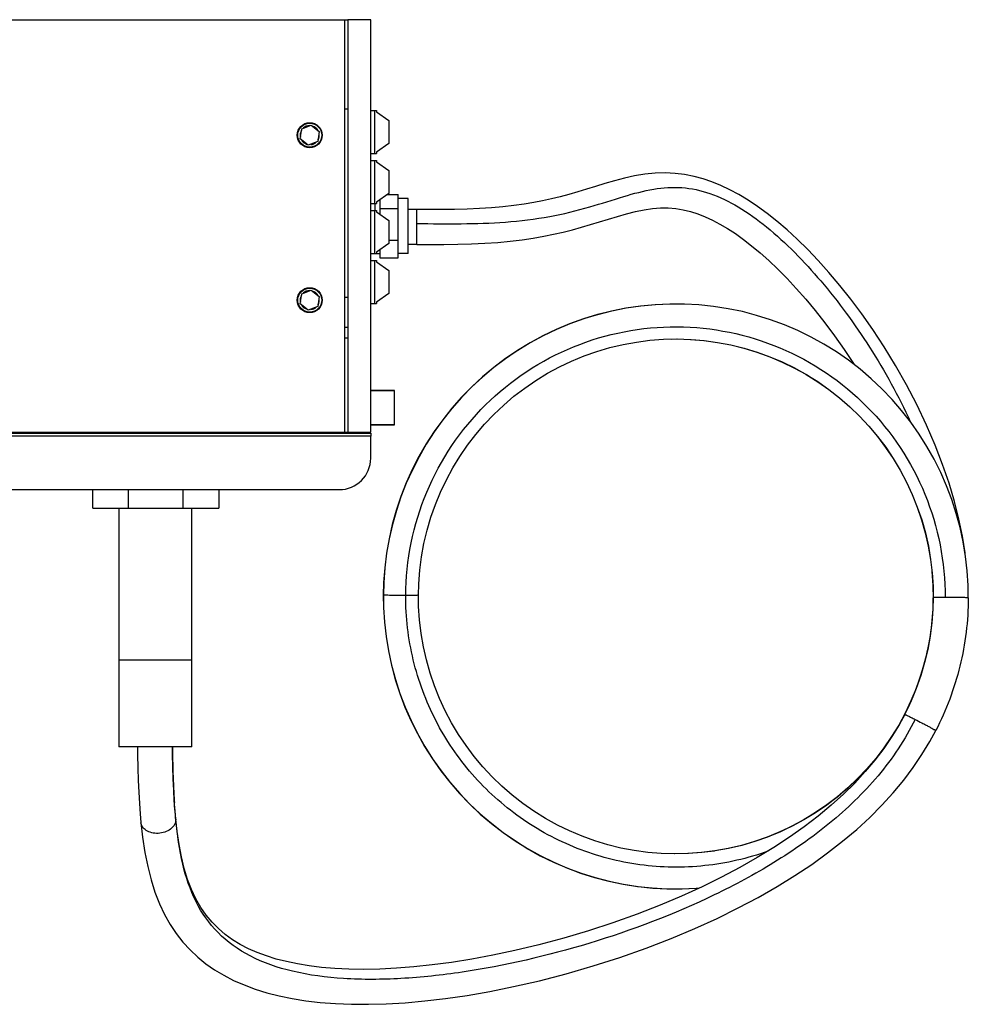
# Model space of a CAD drawing. Header units: millimetres. Extents: x 255 to 2152, y 1212 to 2197.
# Tile 2 of 2: x 1204 to 2152, y 1212 to 2197. Entities that reach past the tile are written whole.
import ezdxf

# ---------------------------------------------------------------- set-up
doc = ezdxf.new("R2010")
doc.units = ezdxf.units.MM
doc.header["$LTSCALE"] = 221.156242
for name, color, linetype in [('00_COMPONENTS_11', 7, 'CONTINUOUS'), ('00_COMPONENTS_16', 7, 'CONTINUOUS'), ('00_COMPONENTS_4', 7, 'CONTINUOUS'), ('00_COMPONENTS_6', 7, 'CONTINUOUS'), ('00_COMPONENTS_7', 7, 'CONTINUOUS')]:
    doc.layers.add(name, color=color, linetype=linetype)

msp = doc.modelspace()

# ---------------------------------------------------------------- linework, layer by layer
at = {"layer": '00_COMPONENTS_11', "color": 7, "linetype": 'Continuous'}
for p, q in [((1600.92, 2007.26), (1592.23, 2007.3)), ((1600.75, 1972.26), (1592.23, 1972.3)), ((1854.1, 1912.66), (1839.46, 1912.01)), ((1860.53, 1912.63), (1854.1, 1912.67)), ((1860.31, 1912.63), (1854.1, 1912.66)), ((1855.28, 1877.6), (1861.26, 1877.72)), ((1861.13, 1877.72), (1861.25, 1877.72)), ((1861.25, 1877.72), (1874.8, 1877.29)), ((2117.49, 1618.96), (2117.49, 1618.95)), ((2117.49, 1618.95), (2117.49, 1618.95)), ((2119.96, 1486.15), (2119.96, 1486.15)), ((2119.96, 1486.15), (2119.96, 1486.15)), ((1324.91, 1394.18), (1324.91, 1394.22)), ((1359.79, 1396.77), (1359.71, 1397.56)), ((1359.79, 1396.77), (1359.72, 1397.58)), ((1359.75, 1397.58), (1359.75, 1397.53)), ((1359.75, 1397.53), (1359.79, 1396.77)), ((1871.97, 1363.01), (1858.68, 1362.73)), ((1872.04, 1363.02), (1858.7, 1362.73)), ((1885.5, 1364.01), (1871.97, 1363.01)), ((1885.56, 1364.02), (1872.04, 1363.02)), ((1898.58, 1365.66), (1885.5, 1364.01)), ((1912.29, 1368.12), (1898.95, 1365.71))]:
    msp.add_line(p, q, dxfattribs=at)
for points in [[(2149.41, 1662.25), (2149.24, 1663.81), (2146.58, 1680.47), (2143.05, 1697.56), (2138.61, 1715.24), (2133.21, 1733.52), (2126.82, 1752.29), (2119.41, 1771.56), (2110.79, 1791.64), (2101.05, 1812.11), (2090.68, 1831.99), (2079.78, 1851.2), (2068.38, 1869.81), (2056.96, 1887.15), (2045.84, 1902.96), (2034.88, 1917.59), (2023.98, 1931.29), (2013.12, 1944.15), (2002.4, 1956.1), (1991.81, 1967.2), (1981.39, 1977.43), (1971.16, 1986.82), (1961.11, 1995.42), (1951.28, 2003.21), (1941.69, 2010.22), (1932.25, 2016.52), (1923.01, 2022.1), (1913.97, 2026.98), (1904.96, 2031.25), (1896.04, 2034.88), (1887.2, 2037.89), (1878.12, 2040.34), (1868.75, 2042.19), (1859.19, 2043.37), (1849.4, 2043.83), (1839.25, 2043.54), (1828.87, 2042.5), (1818.69, 2040.8), (1808.65, 2038.57), (1798.64, 2035.92), (1788.96, 2033.09), (1779.72, 2030.27), (1770.72, 2027.49), (1761.81, 2024.81), (1753.01, 2022.29), (1744.29, 2019.97), (1735.46, 2017.82), (1726.68, 2015.9), (1717.85, 2014.19), (1708.38, 2012.61), (1698.03, 2011.16), (1687.04, 2009.92), (1675.56, 2008.92), (1663.58, 2008.17), (1651.15, 2007.66), (1638.45, 2007.36), (1625.55, 2007.22), (1612.39, 2007.21), (1600.92, 2007.26)], [(1600.75, 1972.26), (1613.29, 1972.21), (1627.74, 1972.24), (1641.85, 1972.41), (1655.62, 1972.79), (1669.01, 1973.42), (1681.93, 1974.32), (1694.31, 1975.49), (1706.14, 1976.93), (1717.38, 1978.6), (1727.82, 1980.44), (1737.61, 1982.43), (1747.19, 1984.63), (1756.57, 1987), (1765.65, 1989.49), (1774.69, 1992.12), (1783.67, 1994.85), (1792.54, 1997.59), (1801.43, 2000.29), (1810.49, 2002.89), (1819.52, 2005.18), (1828.17, 2006.96), (1836.44, 2008.17), (1844.51, 2008.77), (1852.31, 2008.75), (1859.83, 2008.12), (1867.21, 2006.91), (1874.56, 2005.13), (1881.88, 2002.8), (1889.17, 1999.95), (1896.58, 1996.55), (1904.07, 1992.6), (1911.64, 1988.14), (1919.45, 1983.05), (1927.5, 1977.31), (1935.74, 1970.94), (1944.24, 1963.86), (1953.01, 1956.05), (1961.99, 1947.5), (1971.15, 1938.23), (1980.44, 1928.25), (1989.84, 1917.55), (1999.37, 1906.09), (2008.93, 1893.93), (2018.53, 1881), (2028.29, 1867.08), (2038.21, 1852.04)], [(1854.1, 1912.67), (1839.45, 1912.01), (1824.85, 1910.62), (1810.35, 1908.51), (1795.96, 1905.67), (1781.74, 1902.11), (1767.71, 1897.84), (1753.92, 1892.88), (1740.38, 1887.23), (1727.15, 1880.91), (1714.25, 1873.93), (1701.72, 1866.32), (1689.59, 1858.09), (1677.88, 1849.26), (1666.63, 1839.85), (1655.87, 1829.9), (1645.62, 1819.42), (1635.91, 1808.44), (1626.76, 1796.98), (1618.2, 1785.09), (1610.24, 1772.78), (1602.92, 1760.09), (1596.23, 1747.05), (1590.22, 1733.69), (1584.87, 1720.06), (1580.22, 1706.17), (1576.26, 1692.07), (1573.03, 1677.79), (1570.51, 1663.37), (1568.71, 1648.84), (1567.64, 1634.25), (1567.3, 1621.67)], [(1839.46, 1912.01), (1824.88, 1910.62), (1810.38, 1908.5), (1796.01, 1905.66), (1781.79, 1902.1), (1767.78, 1897.84), (1753.99, 1892.87), (1740.46, 1887.23), (1727.24, 1880.91), (1714.35, 1873.94), (1701.82, 1866.33), (1689.7, 1858.1), (1677.99, 1849.28), (1666.75, 1839.88), (1655.98, 1829.93), (1645.74, 1819.46), (1636.03, 1808.48), (1626.88, 1797.03), (1618.31, 1785.14), (1610.36, 1772.84), (1603.02, 1760.15), (1596.34, 1747.11), (1590.32, 1733.75), (1584.97, 1720.11), (1580.31, 1706.22), (1576.35, 1692.11), (1573.11, 1677.83), (1570.59, 1663.4), (1568.79, 1648.86), (1567.72, 1634.26), (1567.38, 1621.67)], [(2152.49, 1618.78), (2152.29, 1631.17), (2151.37, 1645.77), (2149.73, 1660.31), (2147.36, 1674.76), (2144.27, 1689.08), (2140.47, 1703.22), (2135.96, 1717.16), (2130.75, 1730.86), (2124.87, 1744.29), (2118.32, 1757.41), (2111.12, 1770.18), (2103.29, 1782.58), (2094.84, 1794.57), (2085.8, 1806.13), (2076.2, 1817.22), (2066.04, 1827.82), (2055.37, 1837.89), (2044.2, 1847.42), (2032.57, 1856.38), (2020.51, 1864.74), (2008.04, 1872.48), (1995.19, 1879.59), (1982, 1886.05), (1968.51, 1891.84), (1954.75, 1896.94), (1940.75, 1901.35), (1926.55, 1905.05), (1912.18, 1908.02), (1897.68, 1910.28), (1883.1, 1911.81), (1868.45, 1912.6), (1853.79, 1912.66), (1839.15, 1911.98), (1824.56, 1910.57), (1810.07, 1908.43), (1795.7, 1905.58), (1781.5, 1902), (1767.49, 1897.72), (1753.72, 1892.74), (1740.21, 1887.08), (1727.01, 1880.76), (1714.14, 1873.78), (1701.63, 1866.16), (1689.53, 1857.93), (1677.84, 1849.1), (1666.62, 1839.7), (1655.88, 1829.76), (1645.65, 1819.28), (1635.96, 1808.31), (1626.83, 1796.87), (1618.29, 1784.99), (1610.34, 1772.69), (1603.03, 1760.01), (1596.36, 1746.99), (1590.35, 1733.64), (1585.01, 1720.01), (1580.36, 1706.14), (1576.42, 1692.05), (1573.18, 1677.78), (1570.66, 1663.36), (1568.86, 1648.84), (1567.79, 1634.24), (1567.46, 1621.67)], [(1602.46, 1621.5), (1602.77, 1632.98), (1603.8, 1646.48), (1605.53, 1659.9), (1607.97, 1673.21), (1611.1, 1686.38), (1614.92, 1699.37), (1619.42, 1712.13), (1624.58, 1724.65), (1630.4, 1736.87), (1636.84, 1748.78), (1643.91, 1760.32), (1651.57, 1771.49), (1659.81, 1782.23), (1668.6, 1792.53), (1677.92, 1802.35), (1687.75, 1811.66), (1698.05, 1820.45), (1708.81, 1828.69), (1719.97, 1836.35), (1731.53, 1843.41), (1743.44, 1849.85), (1755.68, 1855.66), (1768.2, 1860.81), (1780.98, 1865.31), (1793.98, 1869.13), (1807.16, 1872.25), (1820.49, 1874.68), (1833.93, 1876.4), (1847.45, 1877.42), (1861.01, 1877.72), (1874.56, 1877.31), (1888.08, 1876.19), (1901.52, 1874.35), (1914.85, 1871.81), (1928.04, 1868.57), (1941.03, 1864.64), (1953.8, 1860.02), (1966.31, 1854.74), (1978.52, 1848.81), (1990.41, 1842.25), (2001.93, 1835.07), (2013.06, 1827.29), (2023.76, 1818.93), (2034, 1810.02), (2043.77, 1800.59), (2053.01, 1790.65), (2061.72, 1780.25), (2069.87, 1769.4), (2077.44, 1758.14), (2084.4, 1746.5), (2090.74, 1734.51), (2096.43, 1722.2), (2101.47, 1709.62), (2105.84, 1696.79), (2109.53, 1683.75), (2112.53, 1670.54), (2114.82, 1657.2), (2116.41, 1643.76), (2117.3, 1630.25), (2117.49, 1618.95)], [(1861.26, 1877.72), (1874.81, 1877.29), (1888.32, 1876.14), (1901.76, 1874.28), (1915.07, 1871.73), (1928.24, 1868.47), (1941.21, 1864.52), (1953.95, 1859.9), (1966.44, 1854.61), (1978.63, 1848.68), (1990.49, 1842.11), (2001.99, 1834.92), (2013.09, 1827.14), (2023.76, 1818.79), (2033.99, 1809.89), (2043.73, 1800.47), (2052.95, 1790.54), (2061.64, 1780.15), (2069.78, 1769.31), (2077.33, 1758.06), (2084.28, 1746.44), (2090.61, 1734.46), (2096.29, 1722.17), (2101.33, 1709.59), (2105.69, 1696.77), (2109.38, 1683.75), (2112.37, 1670.54), (2114.67, 1657.2), (2116.26, 1643.76), (2117.14, 1630.25), (2117.34, 1618.95)], [(1875.62, 1877.22), (1888.3, 1876.15), (1901.73, 1874.3), (1915.04, 1871.75), (1928.19, 1868.5), (1941.16, 1864.57), (1953.91, 1859.95), (1966.39, 1854.67), (1978.58, 1848.74), (1990.45, 1842.18), (2001.95, 1835), (2013.05, 1827.23), (2023.74, 1818.88), (2033.97, 1809.99), (2043.71, 1800.56), (2052.95, 1790.64), (2061.65, 1780.24), (2069.79, 1769.41), (2077.35, 1758.15), (2084.31, 1746.52), (2090.65, 1734.54), (2096.34, 1722.24), (2101.38, 1709.66), (2105.75, 1696.83), (2109.44, 1683.79), (2112.44, 1670.58), (2114.74, 1657.23), (2116.33, 1643.78), (2117.22, 1630.26), (2117.41, 1618.95)], [(2116.1, 1645.12), (2117.04, 1631.12), (2117.26, 1618.95)], [(1567.3, 1621.67), (1567.51, 1609.27), (1568.42, 1594.67), (1570.06, 1580.13), (1572.43, 1565.69), (1575.52, 1551.37), (1579.32, 1537.24), (1583.82, 1523.3), (1589.02, 1509.61), (1594.9, 1496.19), (1601.44, 1483.08), (1608.63, 1470.31), (1616.45, 1457.92), (1624.89, 1445.94), (1633.91, 1434.39), (1643.51, 1423.31), (1653.64, 1412.72), (1664.3, 1402.65), (1675.45, 1393.13), (1687.06, 1384.17), (1699.11, 1375.81), (1711.56, 1368.07), (1724.38, 1360.95), (1737.54, 1354.5), (1751.01, 1348.7), (1764.76, 1343.59), (1778.74, 1339.18), (1792.92, 1335.47), (1807.27, 1332.48), (1821.76, 1330.21), (1836.34, 1328.67), (1850.98, 1327.86)], [(1567.38, 1621.67), (1567.59, 1609.27), (1568.5, 1594.67), (1570.14, 1580.12), (1572.51, 1565.68), (1575.6, 1551.37), (1579.4, 1537.23), (1583.9, 1523.3), (1589.1, 1509.61), (1594.97, 1496.2), (1601.51, 1483.09), (1608.7, 1470.33), (1616.52, 1457.95), (1624.95, 1445.97), (1633.96, 1434.43), (1643.55, 1423.35), (1653.68, 1412.76), (1664.33, 1402.7), (1675.47, 1393.18), (1687.07, 1384.23), (1699.11, 1375.86), (1711.55, 1368.12), (1724.36, 1361.01), (1737.52, 1354.55), (1750.98, 1348.75), (1764.72, 1343.63), (1778.7, 1339.21), (1792.88, 1335.5), (1807.23, 1332.5), (1821.71, 1330.23)], [(1567.46, 1621.67), (1567.66, 1609.28), (1568.58, 1594.68), (1570.22, 1580.14), (1572.59, 1565.69), (1575.67, 1551.37), (1579.48, 1537.23), (1583.99, 1523.29), (1589.19, 1509.59), (1595.07, 1496.16), (1601.61, 1483.04), (1608.82, 1470.27), (1616.65, 1457.87), (1625.09, 1445.88), (1634.13, 1434.32), (1643.73, 1423.23), (1653.89, 1412.63), (1664.56, 1402.56), (1675.73, 1393.03), (1687.35, 1384.07), (1699.42, 1375.71), (1711.89, 1367.97), (1724.73, 1360.86), (1737.92, 1354.4), (1751.41, 1348.61), (1765.17, 1343.51), (1779.17, 1339.1), (1793.37, 1335.41), (1807.73, 1332.43), (1822.23, 1330.17), (1836.82, 1328.64), (1851.46, 1327.85), (1866.12, 1327.79), (1880.76, 1328.47), (1883.68, 1328.75)], [(2089.49, 1503.58), (2083.04, 1491.67), (2075.98, 1480.12), (2068.31, 1468.96), (2060.08, 1458.22), (2051.29, 1447.92), (2041.97, 1438.1), (2032.14, 1428.79), (2021.84, 1420), (2011.09, 1411.76), (1999.92, 1404.1), (1988.37, 1397.04), (1976.46, 1390.6), (1964.22, 1384.79), (1951.7, 1379.63), (1938.92, 1375.14), (1925.93, 1371.32), (1912.74, 1368.2), (1899.42, 1365.77), (1885.97, 1364.05), (1872.46, 1363.03), (1858.9, 1362.72), (1845.35, 1363.14), (1831.83, 1364.26), (1818.39, 1366.1), (1805.06, 1368.64), (1791.88, 1371.88), (1778.89, 1375.81), (1766.12, 1380.43), (1753.61, 1385.71), (1741.4, 1391.64), (1729.51, 1398.2), (1717.99, 1405.38), (1706.87, 1413.16), (1696.17, 1421.52), (1685.92, 1430.43), (1676.16, 1439.86), (1666.91, 1449.8), (1658.21, 1460.2), (1650.06, 1471.05), (1642.49, 1482.31), (1635.53, 1493.95), (1629.2, 1505.94), (1623.5, 1518.25), (1618.47, 1530.83), (1614.1, 1543.66), (1610.41, 1556.7), (1607.42, 1569.91), (1605.12, 1583.25), (1603.53, 1596.69), (1602.65, 1610.2), (1602.46, 1621.5)], [(2117.26, 1618.95), (2116.94, 1607.47), (2115.92, 1593.98), (2114.18, 1580.55), (2111.75, 1567.24), (2108.62, 1554.06), (2104.8, 1541.08), (2100.3, 1528.3), (2095.13, 1515.79), (2089.32, 1503.55)], [(2117.34, 1618.95), (2117.02, 1607.47), (2116, 1593.97), (2114.26, 1580.55), (2111.83, 1567.23), (2108.69, 1554.05), (2104.87, 1541.06), (2100.37, 1528.28), (2095.2, 1515.76), (2089.38, 1503.52)], [(2117.41, 1618.95), (2117.1, 1607.47), (2116.07, 1593.97), (2114.34, 1580.55), (2111.91, 1567.24), (2108.78, 1554.07), (2104.96, 1541.08), (2100.46, 1528.32), (2095.3, 1515.8), (2089.49, 1503.58)], [(2088.85, 1502.19), (2083.29, 1491.98), (2076.03, 1480.09), (2067.96, 1468.29), (2059.09, 1456.61), (2049.4, 1445.07), (2038.87, 1433.66), (2027.49, 1422.43), (2015.29, 1411.4), (2002.21, 1400.53), (1988.29, 1389.85), (1973.54, 1379.39), (1957.88, 1369.09), (1941.37, 1359), (1923.99, 1349.13), (1905.59, 1339.41), (1886.14, 1329.87), (1865.69, 1320.56), (1844.11, 1311.46), (1821.14, 1302.51), (1797.08, 1293.9), (1772.7, 1285.91), (1747.89, 1278.53), (1722.88, 1271.82), (1698.98, 1266.1), (1676.78, 1261.41), (1655.78, 1257.51), (1635.63, 1254.3), (1616.32, 1251.73), (1597.94, 1249.79), (1580.4, 1248.42), (1563.69, 1247.6), (1547.85, 1247.31), (1532.85, 1247.52), (1518.74, 1248.18), (1505.51, 1249.29), (1493.03, 1250.81), (1481.36, 1252.72), (1470.46, 1254.99), (1460.12, 1257.65), (1450.35, 1260.69), (1441.19, 1264.1), (1432.49, 1267.94), (1424.27, 1272.22), (1416.56, 1276.94), (1409.26, 1282.19), (1402.39, 1288.02), (1396, 1294.44), (1390.09, 1301.52), (1384.66, 1309.31), (1379.75, 1317.84), (1375.37, 1327.11), (1371.51, 1337.18), (1368.18, 1348.06), (1365.37, 1359.68), (1363.03, 1372.03), (1361.13, 1385.15), (1359.75, 1397.53)], [(2089.32, 1503.55), (2082.87, 1491.64), (2075.79, 1480.09), (2068.12, 1468.92), (2059.88, 1458.17), (2051.08, 1447.87), (2041.75, 1438.04), (2031.91, 1428.72), (2021.6, 1419.93), (2010.83, 1411.69), (1999.65, 1404.03), (1988.08, 1396.97), (1976.15, 1390.52), (1963.9, 1384.72), (1951.36, 1379.56), (1938.56, 1375.07), (1925.55, 1371.27), (1912.35, 1368.15), (1899.01, 1365.73), (1885.56, 1364.02)], [(2089.38, 1503.52), (2082.92, 1491.6), (2075.84, 1480.04), (2068.17, 1468.87), (2059.91, 1458.12), (2051.1, 1447.81), (2041.76, 1437.98), (2031.92, 1428.66), (2021.59, 1419.86), (2010.82, 1411.63), (1999.63, 1403.96), (1988.05, 1396.9), (1976.11, 1390.46), (1963.85, 1384.66), (1951.31, 1379.51), (1938.51, 1375.03), (1925.49, 1371.23), (1912.29, 1368.12)], [(1324.91, 1394.22), (1326.57, 1379.5), (1328.86, 1364.26), (1331.66, 1350.04), (1335.01, 1336.79), (1338.92, 1324.46), (1343.42, 1312.93), (1348.49, 1302.2), (1354.11, 1292.24), (1360.28, 1283.01), (1366.96, 1274.52), (1374.1, 1266.73), (1381.77, 1259.53), (1389.91, 1252.93), (1398.52, 1246.92), (1407.74, 1241.36), (1417.6, 1236.27), (1428.06, 1231.66), (1439.15, 1227.53), (1450.85, 1223.9), (1463.16, 1220.75), (1476.18, 1218.08), (1489.89, 1215.91), (1504.29, 1214.24), (1519.52, 1213.07), (1535.59, 1212.43), (1552.45, 1212.34), (1570.28, 1212.83), (1589.07, 1213.93), (1608.8, 1215.68), (1629.55, 1218.12), (1651.2, 1221.28), (1673.81, 1225.19), (1697.7, 1229.99), (1723.42, 1235.88), (1750.36, 1242.88), (1777.2, 1250.67), (1803.81, 1259.22), (1830.21, 1268.54), (1855.37, 1278.26), (1878.92, 1288.15), (1901.22, 1298.29), (1922.36, 1308.68), (1942.33, 1319.27), (1961.14, 1330.04), (1978.99, 1341.04), (1995.88, 1352.28), (2011.78, 1363.71), (2026.77, 1375.37), (2040.82, 1387.24), (2053.92, 1399.28), (2066.14, 1411.54), (2077.46, 1423.96), (2087.86, 1436.51), (2097.4, 1449.24), (2106.11, 1462.13), (2113.95, 1475.09), (2119.96, 1486.15)], [(1321.37, 1469.81), (1321.47, 1461.72), (1321.75, 1448.71), (1322.16, 1436.31), (1322.69, 1424.51), (1323.35, 1413.32), (1324.14, 1402.73), (1324.91, 1394.18)], [(1359.75, 1397.58), (1359.02, 1405.69), (1358.26, 1415.81), (1357.63, 1426.57), (1357.12, 1437.95), (1356.73, 1449.97), (1356.46, 1462.61), (1356.37, 1469.81)], [(1821.71, 1330.23), (1836.28, 1328.68), (1850.92, 1327.86), (1865.58, 1327.78), (1880.23, 1328.44), (1883.72, 1328.77)], [(1850.98, 1327.86), (1865.64, 1327.78), (1865.91, 1327.79)]]:
    msp.add_lwpolyline(points, dxfattribs=at)
for centre, radius, start, end in [((2880.26, 1487.73), 1524.02, 180.67399, 180.91843), ((2631.12, 1483.53), 1274.83, 180.90946, 181.52121), ((2455, 1479.04), 1098.66, 181.53099, 181.7905), ((2348.67, 1475.67), 992.27, 181.78743, 182.24865), ((2243.36, 1471.55), 886.88, 182.24983, 182.67614), ((2166.55, 1467.98), 809.99, 182.67722, 183.06191), ((2096.6, 1464.2), 739.94, 183.05949, 183.63234), ((2043.38, 1460.87), 686.62, 183.63621, 183.91294), ((1333.84, 1395.05), 8.97, 185.5919, 186.97915), ((1350.66, 1396.71), 9.13, 352.20522, 0.33724)]:
    msp.add_arc(centre, radius, start, end, dxfattribs=at)
for points, knots in [([(1600.89, 1993.13), (1630.42, 1992.98), (1674.92, 1992.23), (1732.82, 1999.19), (1772.26, 2008.86), (1806.32, 2020.02), (1836.75, 2028.39), (1866.18, 2030.42), (1895.28, 2024.09), (1923.76, 2010.02), (1962.35, 1982.03), (2007.58, 1935.42), (2055.68, 1869.73), (2082.67, 1820.76), (2094.46, 1795.1)], [0, 0, 0, 0, 0.145862, 0.21935, 0.28736, 0.345993, 0.396476, 0.44289, 0.490122, 0.541721, 0.598662, 0.724915, 0.860518, 1, 1, 1, 1]), ([(1600.89, 1993.13), (1600.89, 1994.88), (1600.91, 1997.45), (1600.91, 2000.72), (1600.94, 2002.86), (1600.89, 2004.59), (1601.01, 2006.03), (1600.8, 2006.66), (1601.02, 2007.25), (1600.92, 2007.26)], [0, 0, 0, 0, 0.372319, 0.543625, 0.696292, 0.823585, 0.91967, 0.979687, 1, 1, 1, 1]), ([(1600.75, 1972.26), (1600.79, 1972.27), (1600.71, 1972.5), (1600.79, 1972.77), (1600.75, 1973.39), (1600.79, 1974.55), (1600.79, 1976.51), (1600.81, 1979.28), (1600.83, 1982.52), (1600.86, 1987.19), (1600.88, 1990.75), (1600.89, 1993.13)], [0, 0, 0, 0, 0.005567, 0.022289, 0.05, 0.08807, 0.192583, 0.328799, 0.487354, 0.658413, 1, 1, 1, 1]), ([(1589.77, 1621.17), (1589.9, 1656.31), (1604.25, 1727.31), (1664.73, 1816.82), (1754.91, 1876.45), (1860.96, 1896.95), (1966.71, 1875.34), (2056.11, 1814.94), (2115.6, 1725.15), (2129.36, 1654.3), (2129.24, 1619.28)], [0, 0, 0, 0, 0.12523, 0.250399, 0.375548, 0.50058, 0.625517, 0.750415, 0.875214, 1, 1, 1, 1]), ([(1567.31, 1621.66), (1567.31, 1621.66), (1567.3, 1621.66), (1567.3, 1621.67), (1567.3, 1621.67)], [0, 0, 0, 0, 0.534009, 1, 1, 1, 1]), ([(1567.37, 1621.63), (1567.35, 1621.64), (1567.33, 1621.64), (1567.31, 1621.65), (1567.31, 1621.66)], [0, 0, 0, 0, 0.632392, 1, 1, 1, 1]), ([(1567.45, 1621.63), (1567.43, 1621.64), (1567.41, 1621.64), (1567.38, 1621.66), (1567.38, 1621.67)], [0, 0, 0, 0, 0.686796, 1, 1, 1, 1]), ([(1589.77, 1621.17), (1587.29, 1621.17), (1583.53, 1621.18), (1578.58, 1621.23), (1575.09, 1621.29), (1572.08, 1621.37), (1569.95, 1621.44), (1568.69, 1621.52), (1568.02, 1621.55), (1567.72, 1621.62), (1567.46, 1621.63), (1567.46, 1621.67)], [0, 0, 0, 0, 0.333788, 0.504695, 0.664723, 0.803148, 0.909731, 0.948647, 0.976887, 0.99395, 1, 1, 1, 1]), ([(1952.15, 1365.49), (1931.8, 1358.17), (1889.17, 1348.39), (1823.72, 1349.37), (1760.37, 1365.88), (1702.79, 1396.97), (1654.26, 1440.83), (1617.55, 1494.96), (1594.76, 1556.21), (1589.7, 1599.58), (1589.77, 1621.17)], [0, 0, 0, 0, 0.125157, 0.250232, 0.375275, 0.500305, 0.625285, 0.750197, 0.875089, 1, 1, 1, 1]), ([(1602.46, 1621.5), (1602.46, 1621.41), (1601.93, 1621.46), (1601.37, 1621.32), (1600.09, 1621.32), (1598.56, 1621.25), (1596.65, 1621.22), (1593.69, 1621.18), (1591.37, 1621.17), (1589.77, 1621.17)], [0, 0, 0, 0, 0.020779, 0.080027, 0.174482, 0.300055, 0.451352, 0.622418, 1, 1, 1, 1]), ([(2088.85, 1502.19), (2098.1, 1520.12), (2112.42, 1558.3), (2117.39, 1598.78), (2117.49, 1618.95)], [0, 0, 0, 0, 0.499997, 1, 1, 1, 1]), ([(2117.26, 1618.95), (2117.26, 1618.96), (2117.28, 1618.97), (2117.3, 1618.98), (2117.32, 1618.98)], [0, 0, 0, 0, 0.31944, 1, 1, 1, 1]), ([(2117.34, 1618.95), (2117.34, 1618.96), (2117.36, 1618.97), (2117.38, 1618.98), (2117.4, 1618.98)], [0, 0, 0, 0, 0.3199, 1, 1, 1, 1]), ([(2117.41, 1618.95), (2117.41, 1618.96), (2117.44, 1618.98), (2117.46, 1618.98), (2117.48, 1618.99)], [0, 0, 0, 0, 0.314425, 1, 1, 1, 1]), ([(2129.22, 1619.28), (2127.73, 1619.27), (2125, 1619.25), (2121.74, 1619.21), (2119.67, 1619.13), (2118.52, 1619.12), (2117.96, 1618.99), (2117.51, 1619.04), (2117.49, 1618.96)], [0, 0, 0, 0, 0.379776, 0.700665, 0.825291, 0.919049, 0.978256, 1, 1, 1, 1]), ([(2152.49, 1618.78), (2152.38, 1595.86), (2146.73, 1549.89), (2130.47, 1506.52), (2119.96, 1486.15)], [0, 0, 0, 0, 0.500002, 1, 1, 1, 1]), ([(2150.05, 1619), (2148.68, 1619.06), (2141.73, 1619.25), (2134.79, 1619.3), (2129.22, 1619.28)], [0, 0, 0, 0, 0.197812, 1, 1, 1, 1]), ([(2152.49, 1618.78), (2152.49, 1618.84), (2152.17, 1618.83), (2151.81, 1618.92), (2150.99, 1618.95), (2150.4, 1618.98), (2150.05, 1619)], [0, 0, 0, 0, 0.066758, 0.256328, 0.569332, 1, 1, 1, 1]), ([(2099.31, 1497.25), (2089.38, 1477.05), (2063.9, 1439.15), (2014.71, 1391.99), (1958.76, 1353.1), (1879.3, 1310.33), (1775.28, 1270.9), (1669.06, 1246.21), (1586.47, 1237.21), (1529.49, 1236.75), (1478.32, 1243.34), (1434.81, 1258.05), (1400.8, 1282.07), (1378, 1314.79), (1365.13, 1353.93), (1361.24, 1381.94), (1359.79, 1396.77)], [0, 0, 0, 0, 0.073888, 0.148203, 0.22264, 0.29694, 0.44407, 0.58643, 0.653762, 0.716559, 0.773113, 0.822457, 0.865932, 0.907396, 0.951088, 1, 1, 1, 1]), ([(2088.85, 1502.19), (2088.89, 1502.26), (2089.29, 1502.01), (2089.81, 1501.9), (2090.83, 1501.38), (2092.69, 1500.54), (2095.57, 1499.11), (2097.99, 1497.91), (2099.31, 1497.25)], [0, 0, 0, 0, 0.020933, 0.079441, 0.172738, 0.297176, 0.618525, 1, 1, 1, 1]), ([(2099.31, 1497.25), (2101.58, 1496.1), (2105.04, 1494.33), (2109.6, 1491.95), (2112.86, 1490.22), (2115.67, 1488.69), (2117.66, 1487.6), (2118.84, 1486.9), (2119.46, 1486.55), (2119.74, 1486.32), (2119.97, 1486.2), (2119.96, 1486.15)], [0, 0, 0, 0, 0.326248, 0.49655, 0.657539, 0.797805, 0.906514, 0.946415, 0.975465, 0.993302, 1, 1, 1, 1]), ([(1359.71, 1397.56), (1359.58, 1398.91), (1359.08, 1404.39), (1358.65, 1409.88), (1358.37, 1414.02)], [0, 0, 0, 0, 0.24624, 1, 1, 1, 1]), ([(1359.7, 1395.47), (1359.27, 1392.26), (1355.57, 1387.47), (1348.74, 1384.21), (1342.25, 1383.01), (1335.78, 1383.61), (1330.22, 1385.86), (1326.32, 1389.43), (1325.11, 1392.51), (1324.94, 1393.96)], [0, 0, 0, 0, 0.217939, 0.357037, 0.506773, 0.65429, 0.787728, 0.901764, 1, 1, 1, 1])]:
    msp.add_open_spline(points, degree=3, knots=knots, dxfattribs=at)
at = {"layer": '00_COMPONENTS_16', "color": 7, "linetype": 'Continuous'}
for p, q in [((854.73, 1783.54), (1554.73, 1783.54)), ((1554.73, 1783.54), (1554.73, 1780.54))]:
    msp.add_line(p, q, dxfattribs=at)
at = {"layer": '00_COMPONENTS_4', "color": 7, "linetype": 'Continuous'}
for p, q in [((1554.73, 1780.54), (854.73, 1780.54)), ((1554.73, 1758.54), (1554.73, 1780.54)), ((886.23, 1727.04), (1523.23, 1727.04)), ((1276.66, 1708.54), (1276.66, 1727.04)), ((1312.23, 1727.04), (1312.23, 1708.54)), ((1367.23, 1708.54), (1367.23, 1727.04)), ((1402.81, 1727.04), (1402.81, 1708.54)), ((1276.66, 1708.54), (1402.81, 1708.54)), ((1302.85, 1708.54), (1302.85, 1469.81)), ((1375.85, 1469.81), (1375.85, 1708.54)), ((1375.85, 1556.56), (1302.85, 1556.56)), ((1375.85, 1469.81), (1302.85, 1469.81))]:
    msp.add_line(p, q, dxfattribs=at)
msp.add_arc((1523.23, 1758.54), 31.5, 270, 360, dxfattribs=at)
at = {"layer": '00_COMPONENTS_6', "color": 7, "linetype": 'Continuous'}
for p, q in [((877.73, 2197.04), (1531.73, 2197.04)), ((1528.73, 1784.54), (1528.73, 2197.04)), ((1531.73, 2196.94), (1531.73, 1784.44)), ((1554.73, 2196.94), (1531.73, 2196.94)), ((1554.73, 1784.44), (1554.73, 2196.94)), ((1531.73, 2107.44), (1528.73, 2107.44)), ((1554.73, 2106.19), (1560.57, 2106.19)), ((1558.73, 2063.19), (1558.73, 2106.19)), ((1560.57, 2106.19), (1560.57, 2104.87)), ((1560.57, 2104.87), (1572.73, 2096.19)), ((1484.23, 2077.74), (1485.69, 2087.87)), ((1485.69, 2087.87), (1495.19, 2091.67)), ((1495.19, 2091.67), (1503.24, 2085.34)), ((1572.73, 2096.19), (1572.73, 2073.19)), ((1492.27, 2071.41), (1484.23, 2077.74)), ((1503.24, 2085.34), (1501.78, 2075.21)), ((1501.78, 2075.21), (1492.27, 2071.41)), ((1494.89, 2072.45), (1494.93, 2072.06)), ((1572.73, 2073.19), (1560.57, 2064.5)), ((1554.73, 2063.19), (1560.57, 2063.19)), ((1560.57, 2064.5), (1560.57, 2063.19)), ((1554.73, 2056.19), (1560.57, 2056.19)), ((1558.73, 2013.19), (1558.73, 2056.19)), ((1560.57, 2056.19), (1560.57, 2054.87)), ((1560.57, 2054.87), (1572.73, 2046.19)), ((1572.73, 2046.19), (1572.73, 2023.19)), ((1572.73, 2023.19), (1560.57, 2014.5)), ((1554.73, 2013.19), (1560.57, 2013.19)), ((1560.57, 2014.5), (1560.57, 2013.19)), ((1554.73, 2006.19), (1560.57, 2006.19)), ((1558.73, 1963.19), (1558.73, 2006.19)), ((1560.57, 2006.19), (1560.57, 2004.87)), ((1560.57, 2004.87), (1572.73, 1996.19)), ((1572.73, 1996.19), (1572.73, 1973.19)), ((1572.73, 1973.19), (1560.57, 1964.5)), ((1554.73, 1963.19), (1560.57, 1963.19)), ((1560.57, 1964.5), (1560.57, 1963.19)), ((1554.73, 1956.19), (1560.57, 1956.19)), ((1558.73, 1913.19), (1558.73, 1956.19)), ((1560.57, 1956.19), (1560.57, 1954.87)), ((1560.57, 1954.87), (1572.73, 1946.19)), ((1572.73, 1946.19), (1572.73, 1923.19)), ((1484.23, 1912.74), (1485.69, 1922.87)), ((1485.69, 1922.87), (1495.19, 1926.67)), ((1495.19, 1926.67), (1503.24, 1920.34)), ((1503.24, 1920.34), (1501.78, 1910.21)), ((1572.73, 1923.19), (1560.57, 1914.5)), ((1492.27, 1906.41), (1484.23, 1912.74)), ((1528.73, 1919.44), (1531.73, 1919.44)), ((1554.73, 1913.19), (1560.57, 1913.19)), ((1560.57, 1914.5), (1560.57, 1913.19)), ((1501.78, 1910.21), (1492.27, 1906.41)), ((1494.89, 1907.45), (1494.93, 1907.06)), ((1528.73, 1889.44), (1531.73, 1889.44)), ((1531.73, 1878.44), (1528.73, 1878.44)), ((1578.63, 1826.14), (1554.73, 1826.14)), ((1578.63, 1825.81), (1554.73, 1825.81)), ((1578.63, 1791.74), (1578.63, 1826.14)), ((877.73, 1784.54), (1531.73, 1784.54)), ((1531.73, 1784.44), (1554.73, 1784.44)), ((1554.73, 1792.06), (1578.63, 1792.06)), ((1554.73, 1791.74), (1578.63, 1791.74))]:
    msp.add_line(p, q, dxfattribs=at)
for centre, radius in [((1493.73, 2081.54), 12.5), ((1493.73, 2081.54), 12), ((1493.73, 1916.54), 12.5), ((1493.73, 1916.54), 12)]:
    msp.add_circle(centre, radius, dxfattribs=at)
for centre, start, end in [((1493.73, 2081.54), 89.96489, 133.63075), ((1493.73, 2081.54), 29.96489, 73.63075), ((1493.73, 2081.54), 149.96489, 192.11447), ((1493.73, 2081.54), 329.96489, 12.11447), ((1493.73, 2081.54), 209.96489, 253.63075), ((1493.73, 2081.54), 277.22985, 313.63075), ((1493.73, 1916.54), 149.96489, 192.11447), ((1493.73, 1916.54), 89.96489, 133.63075), ((1493.73, 1916.54), 29.96489, 73.63075), ((1493.73, 1916.54), 209.96489, 253.63075), ((1493.73, 1916.54), 329.96489, 12.11447), ((1493.73, 1916.54), 277.22985, 313.63075)]:
    msp.add_arc(centre, 9.55, start, end, dxfattribs=at)
at = {"layer": '00_COMPONENTS_7', "color": 7, "linetype": 'Continuous'}
for p, q in [((1571.59, 2022.37), (1582.23, 2022.37)), ((1582.23, 1959), (1582.23, 2022.37)), ((1558.83, 2013.19), (1558.83, 2006.19)), ((1563.83, 2016.83), (1563.83, 2002.54)), ((1592.23, 2018.19), (1582.23, 2018.19)), ((1592.23, 1963.19), (1592.23, 2018.19)), ((1563.83, 2008.36), (1582.23, 2008.36)), ((1572.73, 1976.67), (1582.23, 1976.67)), ((1560.57, 1963.19), (1563.83, 1963.19)), ((1563.83, 1966.83), (1563.83, 1959)), ((1592.23, 1963.19), (1582.23, 1963.19)), ((1563.83, 1959), (1582.23, 1959))]:
    msp.add_line(p, q, dxfattribs=at)

doc.saveas('drawing.dxf')
